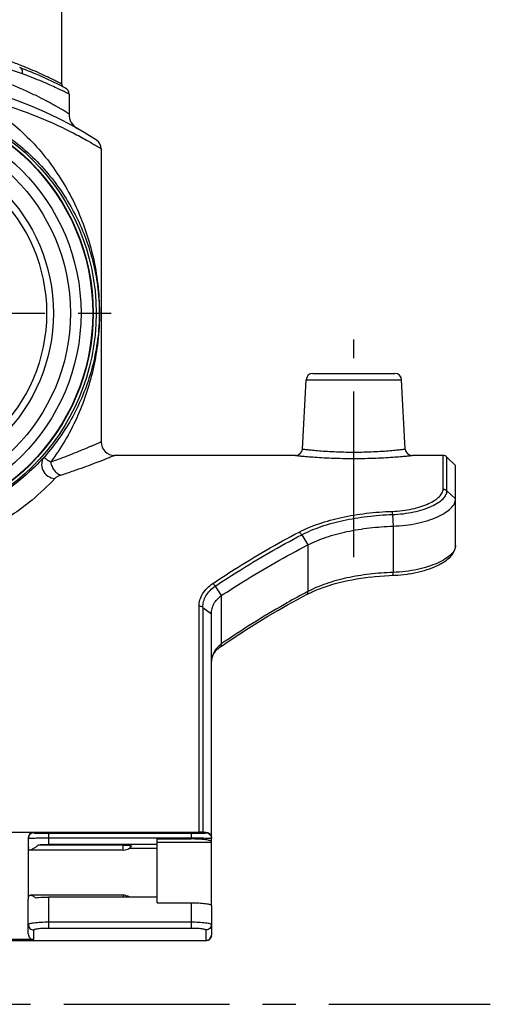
# Model space of a CAD drawing. Header units: millimetres. Extents: x 0 to 1000, y 0 to 1000.
# Tile 2 of 3: x 521 to 590, y 380 to 525. Entities that reach past the tile are written whole.
import ezdxf

# ---------------------------------------------------------------- set-up
doc = ezdxf.new("R2010")
doc.units = ezdxf.units.MM
doc.header["$LTSCALE"] = 65.185185
doc.linetypes.add('CENTER', pattern=[0.6, 0.375, -0.075, 0.075, -0.075])
for name, color, linetype in [('ACHSEN_S', 7, 'CONTINUOUS'), ('FASEN', 7, 'CONTINUOUS'), ('FLAECHEN', 7, 'CONTINUOUS'), ('KOERPER', 7, 'CONTINUOUS'), ('KONST.EL_MIT_GEO', 7, 'CONTINUOUS')]:
    doc.layers.add(name, color=color, linetype=linetype)

msp = doc.modelspace()

# ---------------------------------------------------------------- linework, layer by layer
at = {"layer": 'ACHSEN_S', "color": 40, "linetype": 'CENTER'}
msp.add_line((409.88, 380.15), (590.12, 380.15), dxfattribs=at)
at = {"layer": 'FASEN', "color": 7, "linetype": 'Continuous'}
for p, q in [((585, 459.65), (583.73, 460.92)), ((585, 454.76), (585, 459.65))]:
    msp.add_line(p, q, dxfattribs=at)
for radius in [31.5, 29.77]:
    msp.add_circle((500, 482.15), radius, dxfattribs=at)
for points, knots in [([(575.78, 450.72), (576.4, 450.74), (577.6, 450.83), (579.33, 451.11), (580.91, 451.53), (582.3, 452.04), (583.43, 452.64), (584.29, 453.3), (584.85, 454), (585, 454.52), (585, 454.76)], [0, 0, 0, 0, 0.172175, 0.338014, 0.492577, 0.631636, 0.752094, 0.852413, 0.933298, 1, 1, 1, 1]), ([(563.21, 447.94), (564.08, 448.39), (565.97, 449.17), (569.04, 449.98), (572.35, 450.51), (574.63, 450.68), (575.78, 450.72)], [0, 0, 0, 0, 0.225717, 0.471484, 0.732027, 1, 1, 1, 1]), ([(550.46, 440.47), (551.51, 441.16), (555.65, 443.82), (559.94, 446.26), (563.21, 447.94)], [0, 0, 0, 0, 0.253759, 1, 1, 1, 1]), ([(549, 437.79), (549, 438.05), (549.06, 438.56), (549.35, 439.28), (549.82, 439.94), (550.24, 440.31), (550.46, 440.47)], [0, 0, 0, 0, 0.239291, 0.48112, 0.732754, 1, 1, 1, 1])]:
    msp.add_open_spline(points, degree=3, knots=knots, dxfattribs=at)
at = {"layer": 'FLAECHEN', "color": 7, "linetype": 'Continuous'}
for p, q in [((528, 514.48), (528, 511.55)), ((532.75, 506.42), (532.75, 463.15))]:
    msp.add_line(p, q, dxfattribs=at)
msp.add_circle((500, 482.15), 24.69, dxfattribs=at)
at = {"layer": 'KOERPER', "color": 40, "linetype": 'CENTER'}
for p, q in [((500, 482.15), (536.66, 482.15)), ((570, 446.15), (570, 478.25))]:
    msp.add_line(p, q, dxfattribs=at)
at = {"layer": 'KOERPER', "color": 7, "linetype": 'Continuous'}
for p, q in [((561.42, 461.15), (534.75, 461.15)), ((583.17, 461.15), (578.58, 461.15)), ((536, 402.89), (522.24, 402.89)), ((536, 402.89), (536, 403.65)), ((536, 396.25), (522.33, 396.25)), ((536, 396.25), (536, 395.98))]:
    msp.add_line(p, q, dxfattribs=at)
for radius in [32, 31.56]:
    msp.add_circle((500, 482.15), radius, dxfattribs=at)
for centre, start, end in [((536, 404.39), 270, 322.7584), ((536, 394.75), 55.1331, 90)]:
    msp.add_arc(centre, 1.5, start, end, dxfattribs=at)
msp.add_open_spline([(536, 403.65), (536.08, 403.65), (536.25, 403.65), (536.48, 403.64), (536.69, 403.63), (536.88, 403.61), (537.02, 403.58), (537.12, 403.56), (537.17, 403.53), (537.19, 403.52), (537.2, 403.5), (537.2, 403.49), (537.19, 403.48)], degree=3, knots=[0, 0, 0, 0, 0.199572, 0.390695, 0.565129, 0.715621, 0.835971, 0.921721, 0.951033, 0.971777, 0.986088, 1, 1, 1, 1], dxfattribs=at)
at = {"layer": 'KONST.EL_MIT_GEO', "color": 7, "linetype": 'Continuous'}
for p, q in [((526.9, 571.65), (526.9, 515.97)), ((562.42, 462.1), (562.95, 472.3)), ((562.95, 472.3), (577.05, 472.3)), ((563.95, 473.25), (576.05, 473.25)), ((577.58, 462.1), (577.05, 472.3)), ((583.17, 456.17), (583.17, 461.15)), ((583.73, 455.95), (583.73, 460.92)), ((583.73, 455.95), (585, 454.76)), ((585, 447.87), (585, 454.76)), ((575.69, 452.43), (575.78, 450.72)), ((575.78, 450.72), (575.78, 443.89)), ((562.32, 449.44), (563.21, 447.94)), ((563.21, 447.94), (563.21, 441.06)), ((584.08, 446.05), (584.28, 446.25)), ((584.27, 446.24), (584.44, 446.44)), ((584.44, 446.43), (584.59, 446.64)), ((584.58, 446.63), (584.71, 446.84)), ((584.71, 446.83), (584.81, 447.03)), ((584.81, 447.03), (584.89, 447.23)), ((581.53, 444.56), (581.9, 444.71)), ((581.88, 444.71), (582.23, 444.86)), ((582.22, 444.86), (582.55, 445.02)), ((582.54, 445.01), (582.85, 445.18)), ((582.84, 445.17), (583.14, 445.35)), ((583.13, 445.34), (583.41, 445.52)), ((583.4, 445.51), (583.65, 445.69)), ((583.64, 445.69), (583.88, 445.88)), ((583.87, 445.87), (584.09, 446.06)), ((571.74, 443.13), (572.44, 443.22)), ((572.42, 443.21), (573.13, 443.29)), ((573.11, 443.29), (573.83, 443.35)), ((573.81, 443.35), (574.53, 443.4)), ((574.51, 443.4), (575.23, 443.44)), ((575.22, 443.44), (576.03, 443.47)), ((576.02, 443.47), (576.49, 443.5)), ((576.47, 443.5), (576.94, 443.53)), ((576.92, 443.53), (577.39, 443.58)), ((577.38, 443.58), (577.84, 443.64)), ((577.83, 443.64), (578.29, 443.71)), ((578.27, 443.7), (578.73, 443.78)), ((578.71, 443.78), (579.16, 443.87)), ((579.14, 443.87), (579.58, 443.96)), ((579.57, 443.96), (580, 444.07)), ((579.99, 444.06), (580.41, 444.18)), ((580.39, 444.18), (580.8, 444.3)), ((580.78, 444.3), (581.18, 444.43)), ((581.17, 444.43), (581.55, 444.57)), ((549.56, 441.86), (550.46, 440.47)), ((565.48, 441.68), (566.06, 441.88)), ((566.05, 441.87), (566.64, 442.06)), ((566.63, 442.06), (567.24, 442.24)), ((567.23, 442.23), (567.85, 442.4)), ((567.84, 442.39), (568.47, 442.55)), ((568.46, 442.54), (569.11, 442.69)), ((569.09, 442.68), (569.76, 442.81)), ((569.74, 442.81), (570.41, 442.93)), ((570.4, 442.93), (571.08, 443.04)), ((571.06, 443.03), (571.75, 443.13)), ((550.46, 440.47), (550.46, 433.33)), ((563.02, 440.61), (563.38, 440.79)), ((563.37, 440.79), (563.88, 441.03)), ((563.87, 441.03), (564.4, 441.26)), ((564.39, 441.26), (564.94, 441.48)), ((564.93, 441.47), (565.49, 441.68)), ((547.17, 405.53), (547.17, 438.89)), ((547.73, 438.71), (549, 437.79)), ((547.73, 438.71), (547.73, 405.53)), ((549, 394.82), (549, 437.79)), ((513.2, 405.53), (547.17, 405.53)), ((522.8, 405.53), (522.8, 405.45)), ((547.73, 405.53), (548.2, 405.54)), ((548.2, 405.45), (548.2, 405.54)), ((522, 404.73), (522, 403.34)), ((525, 405.41), (546, 405.41)), ((525, 405.41), (525, 403.71)), ((525, 404.71), (546, 404.71)), ((541, 404.55), (546, 404.55)), ((541, 395.13), (541, 404.55)), ((549, 404.02), (541, 404.02)), ((546, 405.41), (546, 404.55)), ((522, 403.32), (522, 395.75)), ((536, 403.65), (523.46, 403.65)), ((541, 403.71), (525, 403.71)), ((536.88, 403.17), (541, 403.17)), ((522, 390.53), (522, 395.58)), ((541, 395.98), (525, 395.98)), ((525, 395.98), (525, 391.41)), ((541, 395.13), (546, 395.13)), ((546, 395.13), (546, 391.41)), ((549, 394.74), (549, 390.34)), ((522.8, 389.69), (522.8, 391.12)), ((525, 392.31), (546, 392.31)), ((525, 391.41), (546, 391.41)), ((548.2, 391.12), (548.2, 389.54)), ((451.8, 389.57), (548.2, 389.57)), ((451.8, 389.57), (548.2, 389.57)), ((522.8, 389.69), (513.2, 389.69)), ((522.8, 389.54), (522.8, 389.57)), ((548.2, 389.54), (522.8, 389.54))]:
    msp.add_line(p, q, dxfattribs=at)
for points in [[(584.89, 447.23), (584.95, 447.42), (584.98, 447.61), (585, 447.79), (585, 447.86)], [(584.89, 447.23), (584.95, 447.43), (584.98, 447.62), (585, 447.8)], [(550.35, 432.93), (551.63, 433.8), (553.04, 434.74), (554.47, 435.66), (555.9, 436.55), (557.34, 437.42), (558.78, 438.27), (560.23, 439.1), (561.69, 439.9), (563.02, 440.61)], [(549, 430.65), (549, 430.74), (549.02, 430.94), (549.05, 431.13), (549.1, 431.32), (549.16, 431.5), (549.23, 431.68), (549.32, 431.85), (549.43, 432.02), (549.54, 432.18), (549.67, 432.34), (549.81, 432.49), (549.97, 432.63), (550.13, 432.77), (550.3, 432.9), (550.35, 432.93)]]:
    msp.add_lwpolyline(points, dxfattribs=at)
for radius in [28.2, 25.7]:
    msp.add_circle((500, 482.15), radius, dxfattribs=at)
for centre, radius, start, end in [((500, 463.15), 59, 62.2563, 69.4289), ((500, 458.15), 59, 57.0793, 122.9207), ((527.4, 515.97), 0.5, 180.0003, 242.5808), ((527, 514.48), 1, 359.9999, 62.2562), ((530.5, 511.55), 2.5, 180, 240.2686), ((531.25, 506.42), 1.5, 0, 57.0792), ((563.95, 472.25), 1, 90, 177), ((576.05, 472.25), 1, 3, 90), ((534.75, 463.15), 2, 180, 270), ((561.42, 462.15), 1, 269.999, 357.0002), ((578.58, 462.15), 1, 182.9999, 270.0008), ((583.17, 460.35), 0.8, 45, 90), ((617.06, 338.5), 115.84, 117.7017, 117.89), ((552.92, 429.94), 4.19, 125.9531, 132.034), ((524.76, 403.47), 2.76, 182.7848, 183.263), ((524.24, 403.44), 2.23, 183.2333, 184.6411), ((522.05, 395.58), 0.0515, 172.5118, 179.9882), ((522.8, 390.34), 0.8, 256.3329, 270), ((548.2, 390.37), 0.8, 270, 360), ((548.2, 390.34), 0.8, 270, 360), ((548.21, 390.37), 0.791, 349.9946, 355.0183), ((548.22, 390.37), 0.784, 355.0155, 359.9927), ((548.88, 390.34), 0.117, 353.5041, 359.9883)]:
    msp.add_arc(centre, radius, start, end, dxfattribs=at)
for centre, major_axis, ratio in [((522.8, 404.73), (0.8, 0), 0.995237), ((522.8, 390.53), (0, 0.838), 0.95451)]:
    msp.add_ellipse(centre, major_axis=major_axis, ratio=ratio, start_param=1.570796, end_param=3.141593, dxfattribs=at)
for points, knots in [([(526.9, 515.97), (526.9, 515.97), (526.88, 515.97), (526.86, 515.99), (526.82, 516.01), (526.76, 516.04), (526.69, 516.08), (526.55, 516.15), (526.35, 516.25), (526.05, 516.4), (525.7, 516.59), (525.28, 516.79), (524.6, 517.12), (523.62, 517.58), (522.27, 518.16), (520.72, 518.79), (518.98, 519.43), (517.06, 520.07), (514.2, 520.9), (510.28, 521.79), (505.26, 522.49), (500, 522.73), (494.74, 522.49), (489.72, 521.79), (485.8, 520.9), (482.94, 520.07), (481.02, 519.43), (479.28, 518.79), (477.73, 518.16), (476.38, 517.58), (475.4, 517.12), (474.72, 516.79), (474.3, 516.59), (473.95, 516.4), (473.65, 516.25), (473.45, 516.15), (473.31, 516.08), (473.24, 516.04), (473.18, 516.01), (473.14, 515.99), (473.12, 515.97), (473.1, 515.97), (473.1, 515.97)], [0, 0, 0, 0, 0.000169, 0.000675, 0.001518, 0.002694, 0.004204, 0.006045, 0.010701, 0.016634, 0.023805, 0.032173, 0.041691, 0.063987, 0.090309, 0.120286, 0.153567, 0.189829, 0.228764, 0.313411, 0.404881, 0.5, 0.595119, 0.686589, 0.771236, 0.810171, 0.846433, 0.879714, 0.90969, 0.936013, 0.958309, 0.967827, 0.976195, 0.983366, 0.989299, 0.993955, 0.995796, 0.997306, 0.998482, 0.999325, 0.999831, 1, 1, 1, 1]), ([(521.13, 517.45), (518.07, 518.56), (511.12, 520.5), (503.92, 521.2), (500, 521.2)], [0, 0, 0, 0, 0.453855, 1, 1, 1, 1]), ([(528, 511.55), (528, 511.56), (527.98, 511.56), (527.96, 511.58), (527.91, 511.61), (527.85, 511.64), (527.78, 511.69), (527.64, 511.78), (527.42, 511.91), (527.11, 512.1), (526.74, 512.32), (526.3, 512.57), (525.8, 512.85), (525.24, 513.16), (524.39, 513.62), (523.18, 514.24), (521.57, 514.99), (519.77, 515.77), (517.78, 516.54), (514.81, 517.54), (510.74, 518.61), (505.5, 519.45), (501.86, 519.65), (500, 519.65)], [0, 0, 0, 0, 0.000351, 0.001401, 0.003149, 0.00559, 0.00872, 0.012531, 0.022163, 0.034408, 0.049172, 0.066349, 0.085831, 0.107504, 0.131256, 0.184565, 0.244945, 0.31167, 0.384097, 0.461643, 0.62979, 0.811266, 1, 1, 1, 1]), ([(521.13, 517.45), (521.15, 517.55), (521.16, 517.76), (521.09, 518.04), (520.95, 518.26), (520.81, 518.36), (520.73, 518.39)], [0, 0, 0, 0, 0.283377, 0.544674, 0.780928, 1, 1, 1, 1]), ([(528, 514.48), (528, 514.48), (527.99, 514.49), (527.97, 514.5), (527.93, 514.52), (527.88, 514.54), (527.82, 514.58), (527.7, 514.63), (527.52, 514.72), (527.27, 514.85), (526.96, 515), (526.6, 515.17), (526.01, 515.45), (525.15, 515.84), (523.98, 516.35), (522.62, 516.9), (521.65, 517.27), (521.13, 517.45)], [0, 0, 0, 0, 0.001077, 0.004306, 0.009681, 0.017196, 0.02684, 0.038599, 0.068395, 0.106426, 0.152495, 0.206381, 0.267836, 0.412408, 0.584052, 0.780606, 1, 1, 1, 1]), ([(513.35, 514.22), (515.89, 512.97), (520.49, 509.87), (525.85, 503.88), (529.6, 497.18), (531.97, 489.77), (532.66, 483.07), (532.28, 477.6), (531.36, 472.5), (529.34, 466.53), (526.81, 462.19), (525.31, 460.17)], [0, 0, 0, 0, 0.135479, 0.26166, 0.38172, 0.499702, 0.631944, 0.700842, 0.761638, 0.879557, 1, 1, 1, 1]), ([(513.35, 514.22), (514.74, 513.92), (517.4, 513.25), (521.14, 512.04), (523.97, 510.92), (526, 510.03), (527.34, 509.4), (528.55, 508.79), (529.62, 508.23), (530.54, 507.72), (531.21, 507.34), (531.66, 507.07), (531.94, 506.91), (532.18, 506.76), (532.38, 506.64), (532.52, 506.56), (532.61, 506.5), (532.66, 506.47), (532.7, 506.45), (532.73, 506.43), (532.74, 506.42), (532.75, 506.42), (532.75, 506.42)], [0, 0, 0, 0, 0.203672, 0.39162, 0.560888, 0.637557, 0.708341, 0.77276, 0.830292, 0.88038, 0.922441, 0.940282, 0.955904, 0.969245, 0.980245, 0.988856, 0.992252, 0.995037, 0.997206, 0.998758, 0.999689, 1, 1, 1, 1]), ([(513.33, 511.49), (515.87, 510.35), (520.48, 507.51), (525.91, 501.93), (529.69, 495.68), (531.6, 490.02), (532.42, 485.01), (532.54, 480.93), (532.09, 476.94), (531, 472.23), (528.73, 466.71), (525.99, 462.79), (524.39, 460.97)], [0, 0, 0, 0, 0.139447, 0.266552, 0.385387, 0.501289, 0.562933, 0.638225, 0.704288, 0.7632, 0.879174, 1, 1, 1, 1]), ([(532.75, 463.15), (532.75, 463.15), (532.73, 463.14), (532.72, 463.14), (532.67, 463.12), (532.62, 463.09), (532.55, 463.06), (532.43, 463.01), (532.24, 462.92), (531.96, 462.8), (531.63, 462.66), (531.24, 462.49), (530.6, 462.22), (529.67, 461.83), (528.4, 461.32), (526.92, 460.75), (525.87, 460.37), (525.31, 460.17)], [0, 0, 0, 0, 0.001054, 0.004216, 0.009482, 0.016846, 0.026302, 0.037839, 0.06711, 0.104542, 0.149991, 0.203288, 0.264239, 0.408251, 0.580191, 0.778105, 1, 1, 1, 1]), ([(562.42, 462.1), (562.42, 462.1), (562.43, 462.1), (562.46, 462.09), (562.5, 462.09), (562.6, 462.08), (562.76, 462.06), (563.01, 462.03), (563.33, 461.99), (563.71, 461.96), (564.15, 461.91), (564.85, 461.85), (565.83, 461.78), (567.13, 461.7), (568.54, 461.66), (570, 461.64), (571.46, 461.66), (572.87, 461.7), (574.17, 461.78), (575.15, 461.85), (575.85, 461.91), (576.29, 461.96), (576.67, 461.99), (576.99, 462.03), (577.24, 462.06), (577.4, 462.08), (577.5, 462.09), (577.54, 462.09), (577.57, 462.1), (577.58, 462.1), (577.58, 462.1)], [0, 0, 0, 0, 0.000605, 0.002417, 0.00543, 0.009638, 0.021592, 0.038158, 0.059166, 0.084412, 0.113647, 0.146589, 0.222304, 0.308686, 0.402452, 0.5, 0.597547, 0.691313, 0.777696, 0.853411, 0.886353, 0.915588, 0.940833, 0.961842, 0.978408, 0.990362, 0.99457, 0.997583, 0.999395, 1, 1, 1, 1]), ([(524.39, 460.97), (523.44, 459.92), (521, 457.54), (517.2, 454.82), (513.07, 452.71), (509.16, 451.26), (504.73, 450.28), (501.6, 450.05), (500, 450.05)], [0, 0, 0, 0, 0.154069, 0.371579, 0.506682, 0.658908, 0.825335, 1, 1, 1, 1]), ([(524.39, 460.97), (524.27, 460.84), (524.08, 460.54), (523.9, 459.85), (524.07, 458.91), (524.8, 458.04), (525.53, 457.77), (525.9, 457.74)], [0, 0, 0, 0, 0.120271, 0.24206, 0.490699, 0.746654, 1, 1, 1, 1]), ([(525.31, 460.17), (525.16, 460.25), (524.95, 460.37), (524.71, 460.53), (524.57, 460.64), (524.46, 460.74), (524.4, 460.83), (524.36, 460.9), (524.37, 460.95), (524.39, 460.97)], [0, 0, 0, 0, 0.396851, 0.559243, 0.696241, 0.807068, 0.891634, 0.95218, 1, 1, 1, 1]), ([(534.75, 461.15), (534.75, 461.15), (534.73, 461.14), (534.72, 461.14), (534.67, 461.12), (534.58, 461.08), (534.43, 461.02), (534.2, 460.93), (533.91, 460.81), (533.56, 460.67), (533.14, 460.5), (532.46, 460.24), (531.48, 459.86), (530.13, 459.36), (528.56, 458.81), (527.45, 458.43), (526.86, 458.24)], [0, 0, 0, 0, 0.001057, 0.004226, 0.009505, 0.016887, 0.03793, 0.067266, 0.104775, 0.150308, 0.20369, 0.264722, 0.40885, 0.580794, 0.778532, 1, 1, 1, 1]), ([(561.42, 461.15), (561.43, 461.15), (561.49, 461.14), (561.61, 461.13), (561.82, 461.11), (562.1, 461.08), (562.46, 461.05), (563.09, 460.99), (564.02, 460.92), (565.31, 460.83), (567.32, 460.73), (570, 460.68), (572.68, 460.73), (574.69, 460.83), (575.98, 460.92), (576.91, 460.99), (577.54, 461.05), (577.9, 461.08), (578.18, 461.11), (578.39, 461.13), (578.51, 461.14), (578.57, 461.15), (578.58, 461.15)], [0, 0, 0, 0, 0.002444, 0.009744, 0.021821, 0.038543, 0.059726, 0.085147, 0.147612, 0.223429, 0.309654, 0.5, 0.690345, 0.776571, 0.852387, 0.914852, 0.940274, 0.961457, 0.978179, 0.990256, 0.997556, 1, 1, 1, 1]), ([(525.31, 460.17), (525.34, 459.94), (525.47, 459.49), (525.81, 458.9), (526.28, 458.45), (526.67, 458.28), (526.86, 458.24)], [0, 0, 0, 0, 0.266677, 0.529316, 0.775772, 1, 1, 1, 1]), ([(525.9, 457.74), (524.85, 456.62), (522.17, 454.06), (518.02, 451.21), (513.57, 449.04), (509.45, 447.6), (504.86, 446.64), (501.64, 446.41), (500, 446.41)], [0, 0, 0, 0, 0.158655, 0.381099, 0.517193, 0.668244, 0.83092, 1, 1, 1, 1]), ([(526.86, 458.24), (526.66, 458.18), (526.39, 458.07), (526.07, 457.89), (525.95, 457.8), (525.9, 457.74)], [0, 0, 0, 0, 0.564052, 0.800636, 1, 1, 1, 1]), ([(575.64, 452.9), (576.15, 452.92), (577.14, 452.99), (578.56, 453.23), (579.86, 453.57), (580.98, 454), (581.9, 454.48), (582.59, 455.01), (583.04, 455.57), (583.17, 455.98), (583.17, 456.17)], [0, 0, 0, 0, 0.174858, 0.342385, 0.497804, 0.637034, 0.757008, 0.856175, 0.935423, 1, 1, 1, 1]), ([(575.69, 452.43), (576.23, 452.45), (577.28, 452.53), (578.81, 452.79), (580.19, 453.15), (581.4, 453.61), (582.39, 454.13), (583.13, 454.7), (583.61, 455.3), (583.73, 455.75), (583.73, 455.95)], [0, 0, 0, 0, 0.174339, 0.341502, 0.49677, 0.63605, 0.75621, 0.855609, 0.935091, 1, 1, 1, 1]), ([(583.17, 456.17), (583.27, 456.17), (583.48, 456.13), (583.66, 456.02), (583.73, 455.95)], [0, 0, 0, 0, 0.504117, 1, 1, 1, 1]), ([(561.92, 449.83), (562.86, 450.32), (564.92, 451.18), (568.25, 452.08), (571.87, 452.67), (574.37, 452.86), (575.64, 452.9)], [0, 0, 0, 0, 0.225467, 0.469978, 0.730007, 1, 1, 1, 1]), ([(562.32, 449.44), (563.24, 449.92), (565.24, 450.75), (568.49, 451.63), (572.01, 452.21), (574.45, 452.39), (575.69, 452.43)], [0, 0, 0, 0, 0.225737, 0.470344, 0.730269, 1, 1, 1, 1]), ([(575.64, 452.9), (575.65, 452.87), (575.67, 452.72), (575.68, 452.56), (575.69, 452.43)], [0, 0, 0, 0, 0.179989, 1, 1, 1, 1]), ([(549.2, 442.25), (550.25, 442.95), (554.38, 445.65), (558.66, 448.13), (561.92, 449.83)], [0, 0, 0, 0, 0.255137, 1, 1, 1, 1]), ([(549.56, 441.86), (550.61, 442.56), (554.76, 445.26), (559.05, 447.74), (562.32, 449.44)], [0, 0, 0, 0, 0.255082, 1, 1, 1, 1]), ([(561.92, 449.83), (561.96, 449.81), (562.12, 449.71), (562.24, 449.56), (562.32, 449.44)], [0, 0, 0, 0, 0.227699, 1, 1, 1, 1]), ([(585, 447.87), (585, 447.64), (584.85, 447.13), (584.29, 446.46), (583.44, 445.82), (582.3, 445.22), (580.92, 444.71), (579.34, 444.29), (577.6, 444.01), (576.4, 443.91), (575.78, 443.89)], [0, 0, 0, 0, 0.063905, 0.143287, 0.243221, 0.364123, 0.503967, 0.659393, 0.826259, 1, 1, 1, 1]), ([(575.78, 443.89), (574.62, 443.85), (572.34, 443.68), (569.03, 443.14), (565.97, 442.31), (564.08, 441.52), (563.21, 441.06)], [0, 0, 0, 0, 0.268922, 0.528462, 0.773308, 1, 1, 1, 1]), ([(575.75, 443.46), (575.75, 443.46), (575.76, 443.47), (575.77, 443.49), (575.77, 443.53), (575.78, 443.6), (575.78, 443.73), (575.78, 443.83), (575.78, 443.89)], [0, 0, 0, 0, 0.024354, 0.077818, 0.162854, 0.278478, 0.593312, 1, 1, 1, 1]), ([(547.17, 438.89), (547.17, 439.21), (547.27, 439.85), (547.83, 441.1), (548.61, 441.85), (549.2, 442.25)], [0, 0, 0, 0, 0.234802, 0.474906, 1, 1, 1, 1]), ([(547.73, 438.71), (547.73, 439.01), (547.81, 439.61), (548.3, 440.78), (549.02, 441.49), (549.56, 441.86)], [0, 0, 0, 0, 0.235969, 0.476458, 1, 1, 1, 1]), ([(549.56, 441.86), (549.54, 441.9), (549.48, 442), (549.36, 442.13), (549.26, 442.21), (549.2, 442.25)], [0, 0, 0, 0, 0.262444, 0.64548, 1, 1, 1, 1]), ([(562.87, 440.88), (561.83, 440.33), (557.58, 437.99), (553.48, 435.41), (550.46, 433.33)], [0, 0, 0, 0, 0.244784, 1, 1, 1, 1]), ([(563.02, 440.61), (563.08, 440.65), (563.2, 440.79), (563.22, 440.96), (563.21, 441.06)], [0, 0, 0, 0, 0.445133, 1, 1, 1, 1]), ([(547.73, 438.71), (547.7, 438.74), (547.53, 438.85), (547.32, 438.89), (547.17, 438.89)], [0, 0, 0, 0, 0.240055, 1, 1, 1, 1]), ([(550.12, 433.05), (549.79, 432.75), (549.24, 432.05), (549.02, 431.18), (549, 430.76)], [0, 0, 0, 0, 0.514596, 1, 1, 1, 1]), ([(550.35, 432.93), (550.4, 432.97), (550.48, 433.1), (550.48, 433.25), (550.46, 433.33)], [0, 0, 0, 0, 0.435402, 1, 1, 1, 1]), ([(522.8, 405.45), (522.6, 405.45), (522.17, 405.27), (522, 404.85), (522, 404.65)], [0, 0, 0, 0, 0.500027, 1, 1, 1, 1]), ([(522.8, 405.45), (522.8, 405.44), (522.82, 405.44), (522.85, 405.44), (522.9, 405.43), (522.97, 405.43), (523.06, 405.43), (523.22, 405.42), (523.46, 405.42), (523.79, 405.41), (524.17, 405.41), (524.57, 405.41), (524.86, 405.41), (525, 405.41)], [0, 0, 0, 0, 0.005063, 0.019401, 0.043056, 0.075836, 0.117461, 0.167568, 0.291344, 0.442627, 0.615734, 0.803977, 1, 1, 1, 1]), ([(546, 405.41), (546.14, 405.41), (546.43, 405.41), (546.83, 405.41), (547.21, 405.41), (547.54, 405.42), (547.78, 405.42), (547.94, 405.43), (548.03, 405.43), (548.1, 405.43), (548.15, 405.44), (548.18, 405.44), (548.2, 405.44), (548.2, 405.45)], [0, 0, 0, 0, 0.196022, 0.384266, 0.557373, 0.708657, 0.832433, 0.88254, 0.924166, 0.956946, 0.9806, 0.994936, 1, 1, 1, 1]), ([(547.73, 405.53), (547.69, 405.53), (547.51, 405.53), (547.32, 405.53), (547.17, 405.53)], [0, 0, 0, 0, 0.211277, 1, 1, 1, 1]), ([(548.2, 405.54), (548.29, 405.54), (548.47, 405.51), (548.74, 405.37), (548.95, 405.1), (549, 404.87), (549, 404.75)], [0, 0, 0, 0, 0.208201, 0.440661, 0.711443, 1, 1, 1, 1]), ([(548.2, 405.45), (548.4, 405.45), (548.83, 405.27), (549, 404.85), (549, 404.65)], [0, 0, 0, 0, 0.500027, 1, 1, 1, 1]), ([(522, 404.65), (522, 404.65), (522.01, 404.65), (522.03, 404.66), (522.06, 404.66), (522.08, 404.66)], [0, 0, 0, 0, 0.076371, 0.26506, 1, 1, 1, 1]), ([(522.08, 404.66), (522.21, 404.67), (522.56, 404.68), (523.21, 404.7), (524.05, 404.71), (524.67, 404.71), (525, 404.71)], [0, 0, 0, 0, 0.133076, 0.362019, 0.66206, 1, 1, 1, 1]), ([(546, 404.71), (546.37, 404.71), (546.91, 404.71), (547.6, 404.7), (548.04, 404.69), (548.41, 404.69), (548.69, 404.67), (548.87, 404.67), (548.96, 404.66), (548.99, 404.65), (548.99, 404.65)], [0, 0, 0, 0, 0.370482, 0.538932, 0.687984, 0.812388, 0.90782, 0.971026, 0.989857, 1, 1, 1, 1]), ([(549, 404.16), (549, 404.19), (548.95, 404.24), (548.86, 404.28), (548.71, 404.33), (548.47, 404.39), (547.92, 404.47), (547.09, 404.53), (546.38, 404.55), (546, 404.55)], [0, 0, 0, 0, 0.031168, 0.057443, 0.091823, 0.184764, 0.307799, 0.625977, 1, 1, 1, 1]), ([(548.99, 404.65), (549, 404.65), (549, 404.65), (549, 404.65), (549, 404.65)], [0, 0, 0, 0, 0.650714, 1, 1, 1, 1]), ([(522.03, 403.13), (522.03, 403.14), (522.02, 403.18), (522.01, 403.23), (522.01, 403.26)], [0, 0, 0, 0, 0.23245, 1, 1, 1, 1]), ([(522.24, 402.89), (522.21, 402.89), (522.16, 402.9), (522.09, 402.95), (522.05, 403.03), (522.03, 403.09), (522.03, 403.13)], [0, 0, 0, 0, 0.22624, 0.441241, 0.689529, 1, 1, 1, 1]), ([(523.46, 403.65), (523.34, 403.55), (523.12, 403.37), (522.79, 403.13), (522.51, 402.96), (522.32, 402.89), (522.24, 402.89)], [0, 0, 0, 0, 0.313858, 0.596992, 0.832024, 1, 1, 1, 1]), ([(525, 403.71), (524.87, 403.71), (524.35, 403.7), (523.84, 403.68), (523.46, 403.65)], [0, 0, 0, 0, 0.261528, 1, 1, 1, 1]), ([(522, 395.59), (522, 395.68), (522.01, 395.85), (522.05, 396.07), (522.17, 396.22), (522.28, 396.25), (522.33, 396.25)], [0, 0, 0, 0, 0.345854, 0.611231, 0.809876, 1, 1, 1, 1]), ([(522.33, 396.25), (522.45, 396.25), (522.71, 396.14), (522.94, 395.98), (523.06, 395.88)], [0, 0, 0, 0, 0.427888, 1, 1, 1, 1]), ([(523.06, 395.88), (523.2, 395.9), (523.85, 395.96), (524.5, 395.98), (525, 395.98)], [0, 0, 0, 0, 0.222298, 1, 1, 1, 1]), ([(546, 395.13), (546.38, 395.13), (547.09, 395.12), (547.92, 395.05), (548.47, 394.97), (548.71, 394.91), (548.86, 394.86), (548.95, 394.82), (549, 394.77), (549, 394.74)], [0, 0, 0, 0, 0.374023, 0.692201, 0.815236, 0.908177, 0.942557, 0.968832, 1, 1, 1, 1]), ([(522, 391.92), (522, 391.95), (522.05, 391.99), (522.14, 392.03), (522.29, 392.09), (522.53, 392.14), (523.08, 392.23), (523.91, 392.29), (524.62, 392.31), (525, 392.31)], [0, 0, 0, 0, 0.031168, 0.057443, 0.091823, 0.184764, 0.307799, 0.625977, 1, 1, 1, 1]), ([(522, 391.92), (522, 391.81), (522.04, 391.6), (522.22, 391.34), (522.49, 391.16), (522.7, 391.12), (522.8, 391.12)], [0, 0, 0, 0, 0.249025, 0.498597, 0.74899, 1, 1, 1, 1]), ([(522.8, 391.12), (522.8, 391.15), (522.86, 391.2), (522.99, 391.24), (523.19, 391.29), (523.59, 391.35), (524.2, 391.4), (524.72, 391.41), (525, 391.41)], [0, 0, 0, 0, 0.031171, 0.091707, 0.18466, 0.307711, 0.625931, 1, 1, 1, 1]), ([(546, 392.31), (546.38, 392.31), (547.09, 392.29), (547.92, 392.23), (548.47, 392.14), (548.71, 392.09), (548.86, 392.03), (548.95, 391.99), (549, 391.95), (549, 391.92)], [0, 0, 0, 0, 0.374023, 0.692201, 0.815236, 0.908177, 0.942557, 0.968832, 1, 1, 1, 1]), ([(546, 391.41), (546.28, 391.41), (546.8, 391.4), (547.41, 391.35), (547.81, 391.29), (548.01, 391.24), (548.14, 391.2), (548.2, 391.15), (548.2, 391.12)], [0, 0, 0, 0, 0.374069, 0.692289, 0.81534, 0.908293, 0.968829, 1, 1, 1, 1]), ([(549, 391.92), (549, 391.81), (548.96, 391.6), (548.78, 391.34), (548.51, 391.16), (548.3, 391.12), (548.2, 391.12)], [0, 0, 0, 0, 0.249025, 0.498597, 0.74899, 1, 1, 1, 1]), ([(548.99, 390.23), (548.96, 390.05), (548.76, 389.7), (548.38, 389.57), (548.2, 389.57)], [0, 0, 0, 0, 0.498668, 1, 1, 1, 1])]:
    msp.add_open_spline(points, degree=3, knots=knots, dxfattribs=at)

doc.saveas('drawing.dxf')
